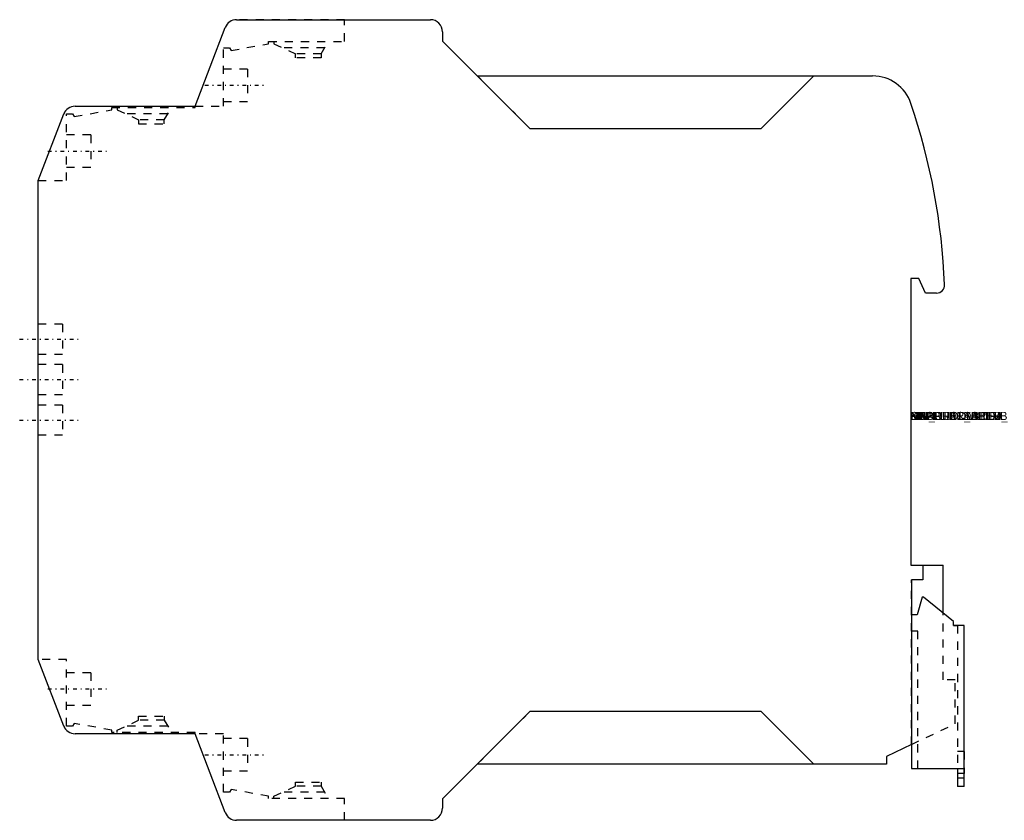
# Model space of a CAD drawing. Extents: x -110 to 12, y -50 to 50.
import ezdxf

# ---------------------------------------------------------------- set-up
doc = ezdxf.new("R2010")
doc.units = 0
for name, pattern in [('CNS_CENTER', [1.5, 0.45, -0.5, 0.05, -0.5]), ('CNS_DASHED', [2, 1, -1]), ('CNS_SOLID', [0])]:
    doc.linetypes.add(name, pattern=pattern)
for name, color, linetype in [('ATTRIB', 7, 'CONTINUOUS'), ('CENTER', 7, 'CNS_CENTER'), ('HIDDEN', 7, 'CNS_DASHED'), ('VIS', 7, 'CNS_SOLID')]:
    doc.layers.add(name, color=color, linetype=linetype)

msp = doc.modelspace()

# ---------------------------------------------------------------- linework, layer by layer
at = {"layer": 'CENTER'}
for p, q in [((-87.29, 41.4), (-79.71, 41.4)), ((-106.69, 33.25), (-99.11, 33.25)), ((-110.19, 10), (-102.61, 10)), ((-110.19, 5), (-102.61, 5)), ((-110.19, 0), (-102.61, 0)), ((-106.69, -33.25), (-99.11, -33.25)), ((-87.29, -41.4), (-79.71, -41.4))]:
    msp.add_line(p, q, dxfattribs=at)
at = {"layer": 'HIDDEN'}
for p, q in [((-70, 49.5), (-83.37, 49.5)), ((-70, 46.82), (-70, 49.5)), ((-84.05, 45.7), (-79.4, 46.52)), ((-79.4, 46.52), (-79.4, 46.82)), ((-79.4, 46.82), (-70, 46.82)), ((-78.75, 46.82), (-78.75, 46.53)), ((-78.75, 46.53), (-76.1, 45.29)), ((-72.9, 45.29), (-72.02, 46.82)), ((-85, 46.01), (-84.25, 46.04)), ((-85, 38.8), (-85, 46.01)), ((-84.25, 46.04), (-84.05, 45.7)), ((-72.48, 46.02), (-77.67, 46.02)), ((-76.1, 44.78), (-76.1, 45.29)), ((-72.9, 45.29), (-76.1, 45.29)), ((-72.9, 45.29), (-72.9, 44.78)), ((-72.9, 44.78), (-76.1, 44.78)), ((-82, 43.4), (-85, 43.4)), ((-82, 43.4), (-82, 39.4)), ((-47.1, 36.05), (-53.6, 42.55)), ((-85, 39.4), (-82, 39.4)), ((-104.4, 37.84), (-103.65, 37.87)), ((-104.4, 29.6), (-104.4, 37.84)), ((-103.65, 37.87), (-103.45, 37.53)), ((-103.45, 37.53), (-98.8, 38.35)), ((-98.8, 38.35), (-98.8, 38.65)), ((-98.8, 38.65), (-88.5, 38.65)), ((-98.15, 38.65), (-98.15, 38.36)), ((-98.15, 38.36), (-95.5, 37.12)), ((-91.88, 37.85), (-97.07, 37.85)), ((-92.3, 37.12), (-91.42, 38.65)), ((-88.5, 38.65), (-88.5, 38.8)), ((-88.5, 38.8), (-85, 38.8)), ((-95.5, 37.12), (-95.5, 36.61)), ((-92.3, 37.12), (-95.5, 37.12)), ((-95.5, 36.61), (-92.3, 36.61)), ((-92.3, 36.61), (-92.3, 37.12)), ((-101.4, 35.25), (-104.4, 35.25)), ((-101.4, 35.25), (-101.4, 31.25)), ((-104.4, 31.25), (-101.4, 31.25)), ((-107.9, 29.6), (-104.4, 29.6)), ((-104.9, 11.85), (-107.9, 11.85)), ((-107.9, 8.15), (-107.9, 11.85)), ((-104.9, 11.85), (-104.9, 8.15)), ((-107.9, 8.15), (-104.9, 8.15)), ((-104.9, 6.85), (-107.9, 6.85)), ((-107.9, 3.15), (-107.9, 6.85)), ((-104.9, 6.85), (-104.9, 3.15)), ((-107.9, 3.15), (-104.9, 3.15)), ((-104.9, 1.85), (-107.9, 1.85)), ((-107.9, -1.85), (-107.9, 1.85)), ((-104.9, 1.85), (-104.9, -1.85)), ((-107.9, -1.85), (-104.9, -1.85)), ((4, -32.15), (4, -17.95)), ((0.1, -40.12), (0.1, -19.75)), ((5.3, -25.4), (5.8, -25.4)), ((5.8, -25.4), (5.8, -43.7)), ((0.9, -26.1), (0.1, -26.1)), ((0.9, -43.1), (0.9, -26.1)), ((-104.4, -29.6), (-107.9, -29.6)), ((-104.4, -37.84), (-104.4, -29.6)), ((-101.4, -31.25), (-104.4, -31.25)), ((-101.4, -31.25), (-101.4, -35.25)), ((5.5, -32.15), (4, -32.15)), ((5.5, -37.55), (5.5, -32.15)), ((-104.4, -35.25), (-101.4, -35.25)), ((-53.6, -42.55), (-47.1, -36.05)), ((-103.45, -37.53), (-103.65, -37.87)), ((-98.8, -38.35), (-103.45, -37.53)), ((-98.15, -38.36), (-95.5, -37.12)), ((-95.5, -36.61), (-92.3, -36.61)), ((-95.5, -37.12), (-95.5, -36.61)), ((-92.3, -37.12), (-95.5, -37.12)), ((-92.3, -36.61), (-92.3, -37.12)), ((-92.3, -37.12), (-91.42, -38.65)), ((0.1, -40.12), (5.5, -37.55)), ((-103.65, -37.87), (-104.4, -37.84)), ((-98.8, -38.65), (-98.8, -38.35)), ((-88.5, -38.65), (-98.8, -38.65)), ((-98.15, -38.65), (-98.15, -38.36)), ((-91.88, -37.85), (-97.07, -37.85)), ((-88.5, -38.8), (-88.5, -38.65)), ((-85, -38.8), (-88.5, -38.8)), ((-85, -46.01), (-85, -38.8)), ((-82, -39.4), (-85, -39.4)), ((-82, -39.4), (-82, -43.4)), ((6.6, -41), (5.8, -41)), ((6.6, -41), (6.6, -43.7)), ((-85, -43.4), (-82, -43.4)), ((6.6, -43.7), (5.8, -43.7)), ((-76.1, -44.78), (-72.9, -44.78)), ((-76.1, -45.29), (-76.1, -44.78)), ((-72.9, -44.78), (-72.9, -45.29)), ((-84.25, -46.04), (-85, -46.01)), ((-84.05, -45.7), (-84.25, -46.04)), ((-79.4, -46.52), (-84.05, -45.7)), ((-78.75, -46.53), (-76.1, -45.29)), ((-72.48, -46.02), (-77.67, -46.02)), ((-72.9, -45.29), (-76.1, -45.29)), ((-72.9, -45.29), (-72.02, -46.82)), ((-79.4, -46.82), (-79.4, -46.52)), ((-70, -46.82), (-79.4, -46.82)), ((-78.75, -46.82), (-78.75, -46.53)), ((-70, -49.5), (-70, -46.82)), ((-70, -49.5), (-83.37, -49.5))]:
    msp.add_line(p, q, dxfattribs=at)
at = {"layer": 'VIS'}
for p, q in [((-83.37, 49.5), (-59.4, 49.5)), ((-88.5, 38.8), (-84.77, 48.54)), ((-57.9, 48), (-57.9, 46.85)), ((-57.9, 46.85), (-47.1, 36.05)), ((-53.6, 42.55), (-4.71, 42.55)), ((-18.5, 36.05), (-12, 42.55)), ((-107.9, 29.6), (-104.74, 37.84)), ((-103.34, 38.8), (-88.5, 38.8)), ((-47.1, 36.05), (-18.5, 36.05)), ((-107.9, -29.6), (-107.9, 29.6)), ((0, 17.5), (0, -17.95)), ((1, 17.5), (0, 17.5)), ((1.84, 15.7), (1, 17.5)), ((3.19, 15.7), (1.84, 15.7)), ((0, -17.95), (4, -17.95)), ((1.5, -17.95), (1.5, -19.75)), ((4, -23.85), (4, -17.95)), ((1.5, -19.75), (0.1, -19.75)), ((0.1, -19.75), (0.1, -43.1)), ((1.4, -21.9), (0.8, -24.1)), ((1.6, -21.9), (1.4, -21.9)), ((5.3, -24.9), (1.6, -21.9)), ((0.8, -24.1), (0.1, -24.1)), ((5.3, -25.4), (5.3, -24.9)), ((6.6, -25.4), (5.3, -25.4)), ((6.6, -45.3), (6.6, -25.4)), ((-104.74, -37.84), (-107.9, -29.6)), ((-47.1, -36.05), (-57.9, -46.85)), ((-18.5, -36.05), (-47.1, -36.05)), ((-12, -42.55), (-18.5, -36.05)), ((-88.5, -38.8), (-103.34, -38.8)), ((-84.77, -48.54), (-88.5, -38.8)), ((0.1, -40.12), (-3, -41.6)), ((-3, -42.55), (-53.6, -42.55)), ((-3, -41.6), (-3, -42.55)), ((0.1, -43.1), (6.6, -43.1)), ((5.8, -43.1), (5.8, -45.3)), ((6.6, -44.3), (5.8, -44.3)), ((6.6, -45.3), (5.8, -45.3)), ((-57.9, -46.85), (-57.9, -48)), ((-59.4, -49.5), (-83.37, -49.5))]:
    msp.add_line(p, q, dxfattribs=at)
for centre, radius, start, end in [((-83.37, 48), 1.5, 90, 159.0343), ((-59.4, 48), 1.5, 0, 90), ((-4.71, 37.55), 5, 18.7032, 90), ((-75.75, 13.5), 80, 2.3215, 18.7032), ((-103.34, 37.3), 1.5, 90, 159), ((3.19, 16.7), 1, 270, 362.3215), ((-103.34, -37.3), 1.5, 201, 270), ((-83.37, -48), 1.5, 200.9657, 270), ((-59.4, -48), 1.5, 270, 360)]:
    msp.add_arc(centre, radius, start, end, dxfattribs=at)

# ---------------------------------------------------------------- texts
at = {"layer": 'ATTRIB', "flags": 9}
for tag, s in [('SUPPLIER_AID', '118704'), ('SHORTDESCRIPT', 'Sicherheitsrelais NOT-AUS 24V-230V AC/DC'), ('MANUFACTURER_', 'ESR5-NO-31-24V-230VAC-DC'), ('PRODUKTABBILD', '184_product8210_var_produktabbild.jpg'), ('INV_PRODUKTDA', 'http://datasheet.moeller.net/datasheet.php?model=118704&locale=de_DE'), ('PRODUKTDATENB', 'Produktdatenblatt'), ('NB', '118704'), ('NN', 'EMERGENCY OFF + protection door monitoring'), ('NT', ''), ('LINA', '118704'), ('KT', 'DUMMY')]:
    msp.add_attdef(tag, (0, 0), s, height=1, dxfattribs=at)

doc.saveas('drawing.dxf')
